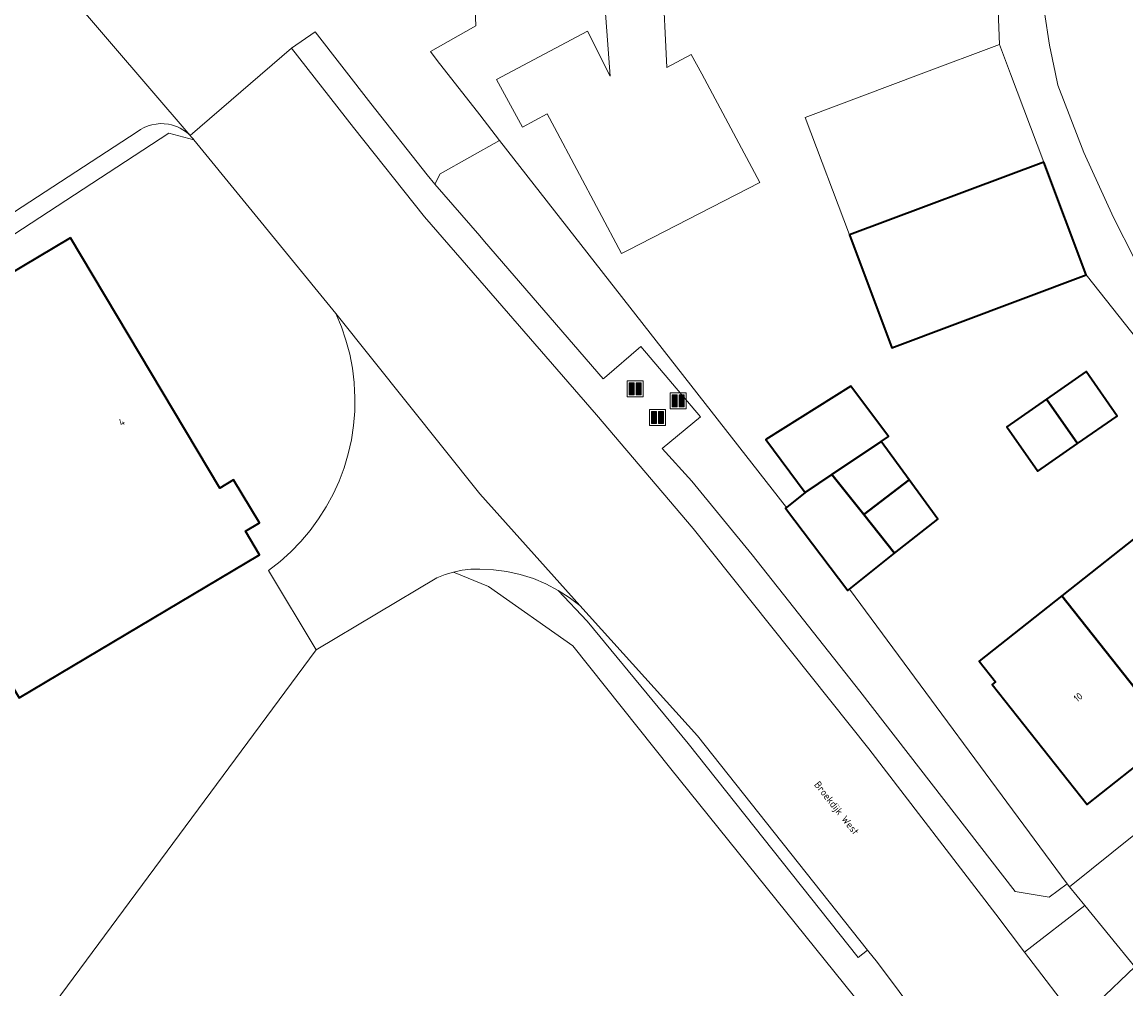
# Model space of a CAD drawing. Header units: metres. Extents: x 127852 to 128088, y 464057 to 464787.
# Tile 18 of 20: x 127977 to 128032, y 464704 to 464753. Entities that reach past the tile are written whole.
import ezdxf
from ezdxf.enums import TextEntityAlignment as Align

# ---------------------------------------------------------------- set-up
doc = ezdxf.new("R2010")
doc.units = ezdxf.units.M
doc.layers.get('0').update_dxf_attribs({"linetype": 'CONTINUOUS'})
for name, color, linetype, lineweight in [('B-WE-GR-BEPLANTING_CULTUUR_HEESTERS-GV', 90, 'CONTINUOUS', 18), ('B-WE-IE-MEUBILAIR_WEGMEUBILAIR-S', 7, 'CONTINUOUS', 25), ('B-WE-OG-BEBOUWING-GV', 7, 'CONTINUOUS', 35), ('B-WE-OG-BEBOUWING-T18', 10, 'CONTINUOUS', 18), ('B-WE-OG-TERREIN_ERF-GV', 7, 'CONTINUOUS', 18), ('B-WE-OG-TOPOGRAFIE-T18', 10, 'CONTINUOUS', 18), ('B-WE-VH-VERHARDING_ASFALT-GV', 252, 'CONTINUOUS', 18), ('B-WE-VH-VERHARDING_BETON-GV', 252, 'CONTINUOUS', 18), ('B-WE-VH-VERHARDING_BETONSTRAATSTEEN-GV', 252, 'CONTINUOUS', 18), ('B-WE-VH-VERHARDING_GESLOTEN-GV', 252, 'CONTINUOUS', 18), ('B-WE-VH-VERHARDING_OPEN-GV', 252, 'CONTINUOUS', 18), ('B-WE-VH-VERHARDING_TEGEL-GV', 252, 'CONTINUOUS', 18)]:
    doc.layers.add(name, color=color, linetype=linetype, lineweight=lineweight)
doc.styles.add('NLCS-ISO-M200-T18', font='NLCS-ISO.ttf', dxfattribs={"height": 0.36})

# ---------------------------------------------------------------- blocks, each defined once
blk = doc.blocks.new('SIE-WEG_AFVAL_APART_PLAATS-SO')
at = {"linetype": 'ByBlock', "lineweight": 18, "transparency": 33554687}
h = blk.add_hatch(color=0, dxfattribs=at)
h.dxf.hatch_style = 1
h.paths.add_polyline_path([(1.5, -1.5), (0.25, -1.5), (0.25, 1.5), (1.5, 1.5)])
h.paths.add_polyline_path([(-1.5, -1.5), (-0.25, -1.5), (-0.25, 1.5), (-1.5, 1.5)])
at = {"color": 0, "linetype": 'ByBlock', "lineweight": 18, "transparency": 33554687}
for points in [[(-2, -2), (2, -2), (2, 2), (-2, 2)], [(-1.5, -1.5), (-0.25, -1.5), (-0.25, 1.5), (-1.5, 1.5)], [(1.5, -1.5), (0.25, -1.5), (0.25, 1.5), (1.5, 1.5)]]:
    blk.add_lwpolyline(points, close=True, dxfattribs=at)

msp = doc.modelspace()

# ---------------------------------------------------------------- linework, layer by layer
at = {"layer": 'B-WE-GR-BEPLANTING_CULTUUR_HEESTERS-GV', "transparency": 33554687, "flags": 128}
msp.add_lwpolyline([(128000.993, 464746.689), (127998.035, 464745.029), (127997.769, 464744.52), (128000, 464741.938), (128000.24, 464741.66), (128006.14, 464734.82), (128006.204, 464734.875), (128008.02, 464736.43), (128010.978, 464732.93), (128009.082, 464731.356), (128010.56, 464729.74), (128013.56, 464726.06), (128018.91, 464719.28), (128026.64, 464709.31), (128028.33, 464709.03), (128029.22, 464709.69), (128018.393, 464724.364), (128018.315, 464724.301), (128015.203, 464728.385), (128015.261, 464728.431)], close=True, dxfattribs=at)
at = {"layer": 'B-WE-OG-BEBOUWING-GV', "transparency": 33554687, "flags": 128}
for points in [[(128028.054, 464745.614), (128018.393, 464741.983), (128020.504, 464736.368), (128030.164, 464739.999)], [(127979.641, 464741.847), (127967.699, 464734.734), (127977.102, 464718.953), (127989.043, 464726.069), (127988.347, 464727.237), (127989.043, 464727.652), (127987.763, 464729.8), (127987.067, 464729.385)], [(128028.196, 464733.81), (128029.732, 464731.601), (128031.706, 464732.975), (128030.17, 464735.183)], [(128019.968, 464731.705), (128020.336, 464731.963), (128018.463, 464734.468), (128014.231, 464731.808), (128016.187, 464729.171), (128017.515, 464730.061)], [(128028.196, 464733.81), (128026.222, 464732.436), (128027.758, 464730.228), (128029.732, 464731.601)], [(128019.968, 464731.705), (128017.515, 464730.061), (128019.101, 464728.072), (128021.366, 464729.796)], [(128019.101, 464728.072), (128017.515, 464730.061), (128016.187, 464729.171), (128015.261, 464728.431), (128015.203, 464728.385), (128018.315, 464724.301), (128018.393, 464724.364), (128020.639, 464726.143)], [(128021.366, 464729.796), (128019.101, 464728.072), (128020.639, 464726.143), (128022.792, 464727.849)], [(128033.319, 464727.478), (128028.957, 464724.026), (128034.493, 464717.031), (128038.854, 464720.483)], [(128028.957, 464724.026), (128024.846, 464720.773), (128025.659, 464719.746), (128025.495, 464719.616), (128030.217, 464713.648), (128034.493, 464717.031)]]:
    msp.add_lwpolyline(points, close=True, dxfattribs=at)
at = {"layer": 'B-WE-OG-TERREIN_ERF-GV', "transparency": 33554687, "flags": 128}
for points in [[(127999.678, 464755.625), (127999.806, 464752.383), (127997.561, 464751.121), (127997.892, 464750.658), (128000, 464747.96), (128000.993, 464746.689), (128015.261, 464728.431), (128016.187, 464729.171), (128014.231, 464731.808), (128018.463, 464734.468), (128020.336, 464731.963), (128019.968, 464731.705), (128021.366, 464729.796), (128022.792, 464727.849), (128020.639, 464726.143), (128018.393, 464724.364), (128029.22, 464709.69), (128029.332, 464709.553), (128032.53, 464712.12)], [(128037.472, 464730.764), (128030.164, 464739.999), (128020.504, 464736.368), (128018.393, 464741.983), (128016.194, 464747.835), (128021.953, 464750), (128025.854, 464751.466), (128025.744, 464754.439)], [(127953.183, 464669.081), (127991.859, 464721.345), (127989.504, 464725.296), (127990.068, 464725.736), (127990.6, 464726.214), (127991.099, 464726.728), (127991.561, 464727.274), (127991.984, 464727.851), (127992.367, 464728.455), (127992.707, 464729.084), (127993.004, 464729.736), (127993.255, 464730.405), (127993.459, 464731.091), (127993.616, 464731.789), (127993.725, 464732.496), (127993.784, 464733.209), (127993.795, 464733.925), (127993.78, 464734.205), (127993.757, 464734.639), (127993.67, 464735.349), (127993.534, 464736.051), (127993.35, 464736.743), (127993.12, 464737.42), (127992.843, 464738.08), (127985.79, 464746.713), (127984.535, 464747.056), (127928.501, 464710.417)], [(128034.493, 464717.031), (128030.217, 464713.648), (128025.495, 464719.616), (128025.659, 464719.746), (128024.846, 464720.773), (128028.957, 464724.026), (128033.319, 464727.478)], [(127986.68, 464623.94), (128000, 464632.78), (128011.017, 464640.25), (128028.698, 464651.784), (128028.755, 464651.697), (128047.321, 464663.768), (128048.444, 464664.536), (128048.942, 464664.876), (128044.588, 464670.184), (128028.556, 464691.181), (128020.644, 464701.516), (128019.892, 464702.404), (128019.058, 464703.555), (128009.513, 464715.423), (128004.64, 464721.538), (128000.44, 464724.5), (127998.7, 464725.212), (127998.28, 464725.089), (127997.873, 464724.929), (127991.859, 464721.345), (127953.183, 464669.081)]]:
    msp.add_lwpolyline(points, dxfattribs=at)
for points in [[(128003.359, 464748.009), (128002.127, 464747.353), (128000.841, 464749.727), (128005.368, 464752.127), (128006.483, 464749.883), (128006.135, 464754.598), (128009.09, 464754.78), (128009.317, 464750.32), (128010.527, 464750.969), (128011.045, 464750), (128013.933, 464744.602), (128007.378, 464741.231), (128007.061, 464741.061), (128003.722, 464747.327)], [(127979.641, 464741.847), (127987.067, 464729.385), (127987.763, 464729.8), (127989.043, 464727.652), (127988.347, 464727.237), (127989.043, 464726.069), (127977.102, 464718.953), (127967.699, 464734.734)], [(128028.196, 464733.81), (128030.17, 464735.183), (128031.706, 464732.975), (128029.732, 464731.601), (128027.758, 464730.228), (128026.222, 464732.436)]]:
    msp.add_lwpolyline(points, close=True, dxfattribs=at)
at = {"layer": 'B-WE-VH-VERHARDING_ASFALT-GV', "transparency": 33554687, "flags": 128}
for points in [[(128032.793, 464780.155), (128026.816, 464779.887), (128026.92, 464777.531), (128027.21, 464769.551), (128027.57, 464761.401), (128027.88, 464755.751), (128028.09, 464753.061), (128028.34, 464751.421), (128028.62, 464750.081), (128028.75, 464749.441), (128030.05, 464746.081), (128031.53, 464742.861), (128032.57, 464740.801)], [(127990.641, 464751.281), (127985.607, 464746.926)], [(128029.733, 464702.845), (128027.104, 464706.297), (128025.67, 464708.18), (128019.35, 464716.42), (128010.62, 464727.38), (128005.81, 464733.03), (128000, 464739.723), (127997.26, 464742.88), (127993.72, 464747.33), (127990.641, 464751.281)], [(127985.79, 464746.713), (127992.843, 464738.08), (128000, 464729.097), (128004.983, 464723.55), (128010.84, 464717.06), (128019.284, 464706.392), (128019.78, 464705.78), (128030.36, 464691.62)], [(128032.53, 464712.12), (128029.332, 464709.553), (128030.092, 464708.621), (128032.586, 464705.565)]]:
    msp.add_lwpolyline(points, dxfattribs=at)
at = {"layer": 'B-WE-VH-VERHARDING_ASFALT-GV', "transparency": 33554687}
msp.add_lwpolyline([(127985.607, 464746.926, -0.035152), (127985.79, 464746.713)], format="xyb", dxfattribs=at)
at = {"layer": 'B-WE-VH-VERHARDING_BETON-GV', "transparency": 33554687, "flags": 128}
msp.add_lwpolyline([(128000, 464729.097), (127992.843, 464738.08), (127993.12, 464737.42), (127993.35, 464736.743), (127993.534, 464736.051), (127993.67, 464735.349), (127993.757, 464734.639), (127993.78, 464734.205), (127993.795, 464733.925), (127993.784, 464733.209), (127993.725, 464732.496), (127993.616, 464731.789), (127993.459, 464731.091), (127993.255, 464730.405), (127993.004, 464729.736), (127992.707, 464729.084), (127992.367, 464728.455), (127991.984, 464727.851), (127991.561, 464727.274), (127991.099, 464726.728), (127990.6, 464726.214), (127990.068, 464725.736), (127989.504, 464725.296), (127991.859, 464721.345), (127997.873, 464724.929), (127998.28, 464725.089), (127998.7, 464725.212), (127999.128, 464725.298), (127999.563, 464725.347), (128000, 464725.357), (128000.68, 464725.329), (128001.356, 464725.24), (128002.02, 464725.092), (128002.669, 464724.885), (128003.297, 464724.62), (128003.898, 464724.301), (128004.45, 464723.943), (128004.983, 464723.55)], close=True, dxfattribs=at)
at = {"layer": 'B-WE-VH-VERHARDING_BETONSTRAATSTEEN-GV', "transparency": 33554687, "flags": 128}
msp.add_lwpolyline([(128030.36, 464691.62), (128019.78, 464705.78), (128019.284, 464706.392), (128018.82, 464706.025), (128010.374, 464716.683), (128005.35, 464722.763), (128003.898, 464724.301), (128003.297, 464724.62), (128002.669, 464724.885), (128002.02, 464725.092), (128001.356, 464725.24), (128000.68, 464725.329), (128000, 464725.357), (127999.563, 464725.347), (127999.128, 464725.298), (127998.7, 464725.212), (128000.44, 464724.5), (128004.64, 464721.538), (128009.513, 464715.423), (128019.058, 464703.555)], dxfattribs=at)
msp.add_lwpolyline([(128004.983, 464723.55), (128004.45, 464723.943), (128003.898, 464724.301), (128005.35, 464722.763), (128010.374, 464716.683), (128018.82, 464706.025), (128019.284, 464706.392), (128010.84, 464717.06)], close=True, dxfattribs=at)
at = {"layer": 'B-WE-VH-VERHARDING_GESLOTEN-GV', "transparency": 33554687, "flags": 128}
for points in [[(127985.607, 464746.926), (127977.47, 464756.418)], [(127913.387, 464711.288), (127896.75, 464710.158), (127896.877, 464707.611), (127897.569, 464693.706), (127907.329, 464697.902), (127908.123, 464698.41), (127926.992, 464710.61), (127982.963, 464747.119)]]:
    msp.add_lwpolyline(points, dxfattribs=at)
at = {"layer": 'B-WE-VH-VERHARDING_GESLOTEN-GV', "transparency": 33554687}
for points in [[(127982.963, 464747.119, -0.206834), (127984.515, 464747.496)], [(127984.515, 464747.496, -0.157592), (127985.607, 464746.926)]]:
    msp.add_lwpolyline(points, format="xyb", dxfattribs=at)
at = {"layer": 'B-WE-VH-VERHARDING_OPEN-GV', "transparency": 33554687}
for points in [[(127984.515, 464747.496, 0.206834), (127982.963, 464747.119)], [(127985.607, 464746.926, 0.157592), (127984.515, 464747.496)], [(127985.79, 464746.713, 0.035152), (127985.607, 464746.926)]]:
    msp.add_lwpolyline(points, format="xyb", dxfattribs=at)
at = {"layer": 'B-WE-VH-VERHARDING_OPEN-GV', "transparency": 33554687, "flags": 128}
for points in [[(127982.963, 464747.119), (127926.992, 464710.61)], [(127926.992, 464710.61), (127927.507, 464709.762), (127928.501, 464710.417), (127984.535, 464747.056), (127985.79, 464746.713)]]:
    msp.add_lwpolyline(points, dxfattribs=at)
at = {"layer": 'B-WE-VH-VERHARDING_TEGEL-GV', "transparency": 33554687, "flags": 128}
for points in [[(128032.57, 464740.801), (128031.53, 464742.861), (128030.05, 464746.081), (128028.75, 464749.441), (128028.62, 464750.081), (128028.34, 464751.421), (128028.09, 464753.061), (128027.88, 464755.751), (128027.57, 464761.401), (128027.21, 464769.551), (128026.92, 464777.531), (128026.816, 464779.887), (128024.802, 464780.436), (128024.994, 464775.04), (128025.312, 464766.146), (128025.38, 464764.425), (128025.744, 464754.439), (128025.854, 464751.466), (128026.405, 464750), (128028.054, 464745.614), (128030.164, 464739.999), (128037.472, 464730.764)], [(128075.64, 464686.44), (128051.34, 464716.54), (128051.05, 464716.813), (128050.728, 464717.048), (128050.379, 464717.241), (128050.009, 464717.389), (128049.624, 464717.49), (128049.229, 464717.542), (128048.83, 464717.545), (128048.435, 464717.498), (128048.048, 464717.402), (128047.676, 464717.259), (128047.325, 464717.071), (128047, 464716.84), (128032.645, 464705.492), (128032.586, 464705.565), (128030.739, 464703.804)]]:
    msp.add_lwpolyline(points, dxfattribs=at)
for points in [[(127997.769, 464744.52), (127997.38, 464744.97), (127994.59, 464748.52), (127991.814, 464752.089), (127990.641, 464751.281), (127993.72, 464747.33), (127997.26, 464742.88), (128000, 464739.723), (128005.81, 464733.03), (128010.62, 464727.38), (128019.35, 464716.42), (128025.67, 464708.18), (128027.104, 464706.297), (128030.092, 464708.621), (128029.332, 464709.553), (128029.22, 464709.69), (128028.33, 464709.03), (128026.64, 464709.31), (128018.91, 464719.28), (128013.56, 464726.06), (128010.56, 464729.74), (128009.082, 464731.356), (128010.978, 464732.93), (128008.02, 464736.43), (128006.204, 464734.875), (128006.14, 464734.82), (128000.24, 464741.66), (128000, 464741.938)], [(128030.092, 464708.621), (128027.104, 464706.297), (128029.733, 464702.845), (128030.739, 464703.804), (128032.586, 464705.565)]]:
    msp.add_lwpolyline(points, close=True, dxfattribs=at)

# ---------------------------------------------------------------- block references
at = {"layer": 'B-WE-IE-MEUBILAIR_WEGMEUBILAIR-S', "transparency": 33554687, "xscale": 0.2, "yscale": 0.2, "zscale": 0.2}
for p in [(128007.738, 464734.331), (128009.87, 464733.735), (128008.841, 464732.907)]:
    msp.add_blockref('SIE-WEG_AFVAL_APART_PLAATS-SO', p, dxfattribs=at)

# ---------------------------------------------------------------- texts
at = {"layer": 'B-WE-OG-BEBOUWING-T18', "transparency": 33554687, "style": 'NLCS-ISO-M200-T18'}
for s, rotation, p in [('4', 30.8, (127982.194, 464732.678)), ('10', 38.3, (128029.763, 464718.98))]:
    msp.add_text(s, height=0.36, rotation=rotation, dxfattribs=at).set_placement(p, align=Align.MIDDLE)
at = {"layer": 'B-WE-OG-TOPOGRAFIE-T18', "transparency": 33554687, "style": 'NLCS-ISO-M200-T18'}
msp.add_text('Broekdijk West', height=0.36, rotation=308.4, dxfattribs=at).set_placement((128017.712, 464713.437), align=Align.MIDDLE)

doc.saveas('drawing.dxf')
